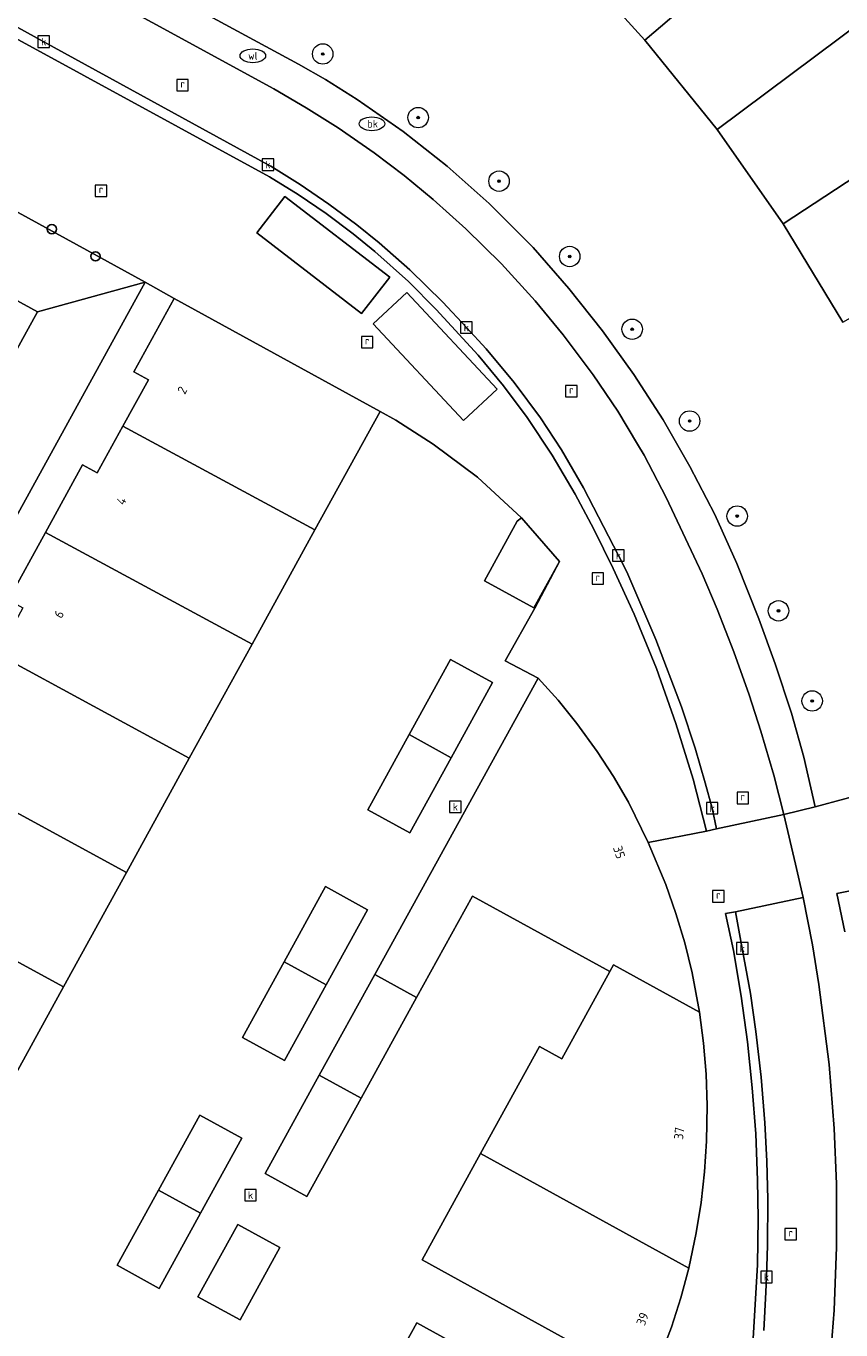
# Model space of a CAD drawing. Header units: millimetres. Extents: x 37131378 to 37737458, y 18584386 to 19114224.
# Tile 20 of 86: x 37392501 to 37424400, y 18912062 to 18963140. Entities that reach past the tile are written whole.
import ezdxf
from ezdxf.enums import TextEntityAlignment as Align

# ---------------------------------------------------------------- set-up
doc = ezdxf.new("R2010")
doc.units = ezdxf.units.MM
doc.header["$LTSCALE"] = 50
for name, color, linetype, lineweight in [('B2-WE-GR-BOOM-S', 252, 'Continuous', 25), ('B2-WE-IE-MEUBILAIR_WEGMEUBILAIR-S', 252, 'Continuous', 25), ('B2-WE-IE-TERREINAFSCHEIDING_KUNSTMATIG_MUUR-G', 252, 'IE-TERREINAFSCHEIDING-KUNSTMATIG-DICHT', 18), ('B2-WE-KL-WATER_BRANDLEIDING_PUT-S', 252, 'Continuous', 25), ('B2-WE-KL-WATER_PUT-S', 252, 'Continuous', 25), ('B2-WE-OG-BEBOUWING-GV', 252, 'Continuous', 13), ('B2-WE-OG-BEBOUWING-T18', 252, 'Continuous', 18), ('B2-WE-OG-TERREIN_ERF-GV', 252, 'Continuous', 18), ('B2-WE-RI-GWA_KOLK-S', 252, 'Continuous', 25), ('B2-WE-RI-GWA_RIOOLPUT-S', 252, 'Continuous', 25), ('B2-WE-VH-VERHARDING_OPEN-GV', 252, 'Continuous', 18)]:
    doc.layers.add(name, color=color, linetype=linetype, lineweight=lineweight)
doc.styles.add('NLCS-ISO', font='txt')
doc.styles.add('NLCS-ISO-ANNOTATIVE-T18', font='txt', dxfattribs={"height": 1.8})
doc.styles.add('NLCS-ISO-M200-T18', font='txt', dxfattribs={"height": 0.36})
doc.linetypes.add('IE-TERREINAFSCHEIDING-KUNSTMATIG-DICHT', pattern='A,8,-1,[82,NLCS.shx,S=0.75,R=90,X=0,Y=0],-1', length=10)

# ---------------------------------------------------------------- blocks, each defined once
blk = doc.blocks.new('SAL-VERWIJZING_SYMBOOL-SO')
at = {"color": 0, "linetype": 'ByBlock', "lineweight": -2}
blk.add_circle((0, 0), 0.9, dxfattribs=at)
at = {"color": 0, "linetype": 'ByBlock', "lineweight": -2, "style": 'NLCS-ISO-ANNOTATIVE-T18'}
blk.add_attdef('SYMBOOL', (2.5, -2.5), '', height=1.8, dxfattribs=at)
blk = doc.blocks.new('SRI-PUT_INSPECTIEPUT_RIOOLPUT-SO')
at = {"color": 0, "linetype": 'ByBlock', "lineweight": 18}
blk.add_lwpolyline([(-1.12, -1.12), (1.12, -1.12), (1.12, 1.12), (-1.12, 1.12)], close=True, dxfattribs=at)
at = {"color": 0, "linetype": 'ByBlock', "lineweight": 18, "style": 'NLCS-ISO'}
blk.add_text('r', height=1.5, dxfattribs=at).set_placement((0, 0.28), align=Align.MIDDLE_CENTER)
blk = doc.blocks.new('SRI-KOLK-SO')
at = {"color": 0, "linetype": 'ByBlock', "lineweight": 18}
blk.add_lwpolyline([(-1.125, -1.125), (1.125, -1.125), (1.125, 1.125), (-1.125, 1.125)], close=True, dxfattribs=at)
at = {"color": 0, "linetype": 'ByBlock', "lineweight": 18, "style": 'NLCS-ISO'}
blk.add_text('k', height=1.5, dxfattribs=at).set_placement((0, 0), align=Align.MIDDLE_CENTER)
blk = doc.blocks.new('SKL-WATER_BRANDKRAAN_BRANDPUT-SO')
at = {"color": 0, "linetype": 'ByBlock', "lineweight": 18}
blk.add_ellipse((0, 0), major_axis=(2.5, 0), ratio=0.54, dxfattribs=at)
at = {"color": 0, "linetype": 'ByBlock', "lineweight": 18, "style": 'NLCS-ISO'}
blk.add_text('bk', height=1.5, dxfattribs=at).set_placement((0.16, 0), align=Align.MIDDLE_CENTER)
blk = doc.blocks.new('SKL-WATER_WATERLEIDINGPUT-SO')
at = {"color": 0, "linetype": 'ByBlock', "lineweight": 18}
blk.add_ellipse((0, 0), major_axis=(2.5, 0), ratio=0.54, dxfattribs=at)
at = {"color": 0, "linetype": 'ByBlock', "lineweight": 18, "style": 'NLCS-ISO'}
blk.add_text('wl', height=1.5, dxfattribs=at).set_placement((0, 0), align=Align.MIDDLE_CENTER)
blk = doc.blocks.new('SGR-BOOM_01-SO')
at = {"linetype": 'ByBlock', "lineweight": 18}
h = blk.add_hatch(color=0, dxfattribs=at)
h.dxf.hatch_style = 1
edge = h.paths.add_edge_path()
edge.add_arc((0, 0), 0.25, 0, 360)
at = {"color": 0, "linetype": 'ByBlock', "lineweight": 18}
for radius in [2, 0.25]:
    blk.add_circle((0, 0), radius, dxfattribs=at)

msp = doc.modelspace()

# ---------------------------------------------------------------- linework, layer by layer
at = {"layer": 'B2-WE-IE-TERREINAFSCHEIDING_KUNSTMATIG_MUUR-G'}
msp.add_lwpolyline([(37406359.6937, 18948042.3389), (37406981.6937, 18947696.3389), (37408438.6937, 18946764.3389), (37410173.6937, 18945473.3389), (37411896.6937, 18943875.3389)], dxfattribs=at)
at = {"layer": 'B2-WE-OG-BEBOUWING-GV'}
for points in [[(37424965.6937, 18969624.3389), (37421486.6937, 18973446.3389), (37413701.6937, 18965928.3389), (37416729.6937, 18962592.3389)], [(37428202.6937, 18965570.3389), (37424965.6937, 18969624.3389), (37416729.6937, 18962592.3389), (37419549.6937, 18959085.3389)], [(37431174.6937, 18961327.3389), (37428202.6937, 18965570.3389), (37419549.6937, 18959085.3389), (37422135.6937, 18955394.3389)], [(37433882.6937, 18956891.3389), (37431174.6937, 18961327.3389), (37422135.6937, 18955394.3389), (37424472.6937, 18951536.3389)], [(37406359.6937, 18948042.3389), (37398297.6937, 18952468.3389), (37396717.6937, 18949596.3389), (37397286.6937, 18949283.3389), (37396285.6937, 18947464.3389), (37403809.6937, 18943404.3389)], [(37396285.6937, 18947464.3389), (37395278.6937, 18945633.3389), (37394709.6937, 18945946.3389), (37393257.6937, 18943305.3389), (37401347.6937, 18938926.3389), (37403809.6937, 18943404.3389)], [(37413377.6937, 18942167.3389), (37411896.6937, 18943875.3389), (37411729.6937, 18943749.3389), (37410444.6937, 18941413.3389), (37412381.6937, 18940349.3389)], [(37401347.6937, 18938926.3389), (37393257.6937, 18943305.3389), (37391806.6937, 18940668.3389), (37392375.6937, 18940355.3389), (37391375.6937, 18938538.3389), (37398890.6937, 18934457.3389)], [(37391375.6937, 18938538.3389), (37390373.6937, 18936715.3389), (37389804.6937, 18937027.3389), (37388347.6937, 18934378.3389), (37396429.6937, 18929979.3389), (37398890.6937, 18934457.3389)], [(37407501.6937, 18935381.3389), (37409146.6937, 18934476.3389), (37410765.6937, 18937419.3389), (37409120.6937, 18938324.3389)], [(37407789.6937, 18925085.3389), (37409978.6937, 18929057.3389), (37415353.6937, 18926105.3389), (37415497.6937, 18926367.3389), (37418868.6937, 18924515.3389), (37418572.6937, 18926051.3389), (37418283.6937, 18927222.3389), (37417938.6937, 18928378.3389), (37417539.6937, 18929516.3389), (37416857.6937, 18931162.3389), (37416081.6937, 18932730.3389), (37415495.6937, 18933739.3389), (37414861.6937, 18934719.3389), (37414061.6937, 18935820.3389), (37413326.6937, 18936726.3389), (37412544.6937, 18937590.3389), (37406150.6937, 18925987.3389)], [(37409146.6937, 18934476.3389), (37407501.6937, 18935381.3389), (37405881.6937, 18932437.3389), (37407526.6937, 18931532.3389)], [(37396429.6937, 18929979.3389), (37388347.6937, 18934378.3389), (37386891.6937, 18931732.3389), (37387460.6937, 18931419.3389), (37386455.6937, 18929592.3389), (37393967.6937, 18925501.3389)], [(37386455.6937, 18929592.3389), (37385452.6937, 18927770.3389), (37384883.6937, 18928083.3389), (37383426.6937, 18925434.3389), (37391506.6937, 18921023.3389), (37393967.6937, 18925501.3389)], [(37402606.6937, 18926485.3389), (37404251.6937, 18925580.3389), (37405870.6937, 18928523.3389), (37404225.6937, 18929428.3389)], [(37404251.6937, 18925580.3389), (37402606.6937, 18926485.3389), (37400977.6937, 18923523.3389), (37402622.6937, 18922618.3389)], [(37407789.6937, 18925085.3389), (37406150.6937, 18925987.3389), (37403979.6937, 18922046.3389), (37405617.6937, 18921144.3389)], [(37418868.6937, 18924515.3389), (37415497.6937, 18926367.3389), (37415353.6937, 18926105.3389), (37413469.6937, 18922677.3389), (37412593.6937, 18923159.3389), (37410290.6937, 18918967.3389), (37418444.6937, 18914486.3389), (37418738.6937, 18915860.3389), (37418929.6937, 18917051.3389), (37419063.6937, 18918250.3389), (37419139.6937, 18919454.3389), (37419161.6937, 18920850.3389), (37419119.6937, 18922077.3389), (37419020.6937, 18923300.3389)], [(37405617.6937, 18921144.3389), (37403979.6937, 18922046.3389), (37401855.6937, 18918192.3389), (37403493.6937, 18917290.3389)], [(37397683.6937, 18917536.3389), (37399328.6937, 18916631.3389), (37400947.6937, 18919574.3389), (37399302.6937, 18920479.3389)], [(37410290.6937, 18918967.3389), (37408003.6937, 18914804.3389), (37416858.6937, 18909925.3389), (37417339.6937, 18911043.3389), (37417762.6937, 18912172.3389), (37418131.6937, 18913321.3389), (37418444.6937, 18914486.3389)], [(37399328.6937, 18916631.3389), (37397683.6937, 18917536.3389), (37396063.6937, 18914592.3389), (37397708.6937, 18913687.3389)], [(37400788.6937, 18916193.3389), (37399229.6937, 18913364.3389), (37400876.6937, 18912457.3389), (37402435.6937, 18915286.3389)], [(37405229.6937, 18907677.3389), (37412648.6937, 18903582.3389), (37413671.6937, 18905385.3389), (37414236.6937, 18905065.3389), (37415825.6937, 18907865.3389), (37415847.6937, 18907904.3389), (37407799.6937, 18912340.3389)]]:
    msp.add_lwpolyline(points, close=True, dxfattribs=at)
at = {"layer": 'B2-WE-OG-TERREIN_ERF-GV'}
for points in [[(37393276.6937, 18967019.3389), (37403166.6937, 18961652.3389), (37404222.6937, 18961042.3389), (37405463.6937, 18960265.3389), (37407264.6937, 18959009.3389), (37408987.6937, 18957649.3389), (37410628.6937, 18956190.3389), (37412346.6937, 18954459.3389), (37413754.6937, 18952855.3389), (37415064.6937, 18951201.3389), (37416292.6937, 18949486.3389), (37417435.6937, 18947713.3389), (37418491.6937, 18945887.3389), (37419457.6937, 18944012.3389), (37420331.6937, 18942092.3389), (37421189.6937, 18939917.3389), (37421830.6937, 18938161.3389), (37422470.6937, 18936219.3389), (37422950.6937, 18934495.3389), (37423394.6937, 18932550.3389), (37425719.6937, 18933175.3389)], [(37424472.6937, 18951536.3389), (37422135.6937, 18955394.3389), (37419549.6937, 18959085.3389), (37416729.6937, 18962592.3389), (37413701.6937, 18965928.3389)], [(37391806.6937, 18940668.3389), (37393257.6937, 18943305.3389), (37394709.6937, 18945946.3389), (37395278.6937, 18945633.3389), (37396285.6937, 18947464.3389), (37397286.6937, 18949283.3389), (37396717.6937, 18949596.3389), (37398297.6937, 18952468.3389), (37397161.6937, 18953109.3389), (37372639.6937, 18908494.3389)], [(37416858.6937, 18909925.3389), (37408003.6937, 18914804.3389), (37410290.6937, 18918967.3389), (37412593.6937, 18923159.3389), (37413469.6937, 18922677.3389), (37415353.6937, 18926105.3389), (37409978.6937, 18929057.3389), (37407789.6937, 18925085.3389), (37405617.6937, 18921144.3389), (37403493.6937, 18917290.3389), (37401855.6937, 18918192.3389), (37403979.6937, 18922046.3389), (37406150.6937, 18925987.3389), (37412544.6937, 18937590.3389), (37411251.6937, 18938274.3389), (37412411.6937, 18940342.3389), (37413377.6937, 18942167.3389), (37412381.6937, 18940349.3389), (37410444.6937, 18941413.3389), (37411729.6937, 18943749.3389), (37411896.6937, 18943875.3389), (37410173.6937, 18945473.3389), (37408438.6937, 18946764.3389), (37406981.6937, 18947696.3389), (37406359.6937, 18948042.3389), (37403809.6937, 18943404.3389), (37401347.6937, 18938926.3389), (37398890.6937, 18934457.3389), (37396429.6937, 18929979.3389), (37393967.6937, 18925501.3389), (37391506.6937, 18921023.3389)], [(37426539.6937, 18929610.3389), (37424245.6937, 18929155.3389), (37424548.6937, 18927661.3389)], [(37405229.6937, 18907677.3389), (37407799.6937, 18912340.3389), (37415847.6937, 18907904.3389)]]:
    msp.add_lwpolyline(points, dxfattribs=at)
for points in [[(37405881.6937, 18932437.3389), (37407501.6937, 18935381.3389), (37409120.6937, 18938324.3389), (37410765.6937, 18937419.3389), (37409146.6937, 18934476.3389), (37407526.6937, 18931532.3389)], [(37400977.6937, 18923523.3389), (37402606.6937, 18926485.3389), (37404225.6937, 18929428.3389), (37405870.6937, 18928523.3389), (37404251.6937, 18925580.3389), (37402622.6937, 18922618.3389)], [(37397683.6937, 18917536.3389), (37399302.6937, 18920479.3389), (37400947.6937, 18919574.3389), (37399328.6937, 18916631.3389), (37397708.6937, 18913687.3389), (37396063.6937, 18914592.3389)], [(37400788.6937, 18916193.3389), (37402435.6937, 18915286.3389), (37400876.6937, 18912457.3389), (37399229.6937, 18913364.3389)]]:
    msp.add_lwpolyline(points, close=True, dxfattribs=at)
at = {"layer": 'B2-WE-VH-VERHARDING_OPEN-GV'}
for points in [[(37392676.6937, 18965886.3389), (37402195.6937, 18960679.3389), (37403469.6937, 18959941.3389), (37404714.6937, 18959153.3389), (37406125.6937, 18958174.3389), (37407298.6937, 18957284.3389), (37408435.6937, 18956348.3389), (37409715.6937, 18955202.3389), (37411111.6937, 18953822.3389), (37412434.6937, 18952371.3389), (37413528.6937, 18951047.3389), (37414703.6937, 18949473.3389), (37415662.6937, 18948048.3389), (37416440.6937, 18946761.3389), (37416697.6937, 18946331.3389), (37417553.6937, 18944678.3389), (37418968.6937, 18941677.3389), (37419555.6937, 18940302.3389), (37420210.6937, 18938631.3389), (37420811.6937, 18936941.3389), (37421270.6937, 18935518.3389), (37421771.6937, 18933795.3389), (37422168.6937, 18932257.3389), (37423394.6937, 18932550.3389), (37422950.6937, 18934495.3389), (37422470.6937, 18936219.3389), (37421830.6937, 18938161.3389), (37421189.6937, 18939917.3389), (37420331.6937, 18942092.3389), (37419457.6937, 18944012.3389), (37418491.6937, 18945887.3389), (37417435.6937, 18947713.3389), (37416292.6937, 18949486.3389), (37415064.6937, 18951201.3389), (37413754.6937, 18952855.3389), (37412346.6937, 18954459.3389), (37410628.6937, 18956190.3389), (37408987.6937, 18957649.3389), (37407264.6937, 18959009.3389), (37405463.6937, 18960265.3389), (37404222.6937, 18961042.3389), (37403166.6937, 18961652.3389), (37393276.6937, 18967019.3389)], [(37391410.6937, 18963503.3389), (37393190.6937, 18962527.3389), (37401972.6937, 18957710.3389), (37402081.6937, 18957650.3389), (37403235.6937, 18956932.3389), (37404358.6937, 18956166.3389), (37405447.6937, 18955354.3389), (37406328.6937, 18954642.3389), (37407518.6937, 18953594.3389), (37408812.6937, 18952326.3389), (37409735.6937, 18951328.3389), (37410506.6937, 18950495.3389), (37411611.6937, 18949176.3389), (37412636.6937, 18947793.3389), (37413464.6937, 18946535.3389), (37414328.6937, 18945047.3389), (37415687.6937, 18942397.3389), (37416015.6937, 18941758.3389), (37417152.6937, 18939114.3389), (37418158.6937, 18936465.3389), (37418690.6937, 18934850.3389), (37419091.6937, 18933491.3389), (37419358.6937, 18932500.3389), (37419524.6937, 18931687.3389), (37422168.6937, 18932257.3389), (37421771.6937, 18933795.3389), (37421270.6937, 18935518.3389), (37420811.6937, 18936941.3389), (37420210.6937, 18938631.3389), (37419555.6937, 18940302.3389), (37418968.6937, 18941677.3389), (37417553.6937, 18944678.3389), (37416697.6937, 18946331.3389), (37416440.6937, 18946761.3389), (37415662.6937, 18948048.3389), (37414703.6937, 18949473.3389), (37413528.6937, 18951047.3389), (37412434.6937, 18952371.3389), (37411111.6937, 18953822.3389), (37409715.6937, 18955202.3389), (37408435.6937, 18956348.3389), (37407298.6937, 18957284.3389), (37406125.6937, 18958174.3389), (37404714.6937, 18959153.3389), (37403469.6937, 18959941.3389), (37402195.6937, 18960679.3389), (37392676.6937, 18965886.3389)], [(37391189.6937, 18963145.3389), (37402026.6937, 18957235.3389), (37403150.6937, 18956537.3389), (37404241.6937, 18955791.3389), (37405300.6937, 18954999.3389), (37406154.6937, 18954303.3389), (37407468.6937, 18953127.3389), (37408560.6937, 18952038.3389), (37410193.6937, 18950242.3389), (37411185.6937, 18949049.3389), (37412116.6937, 18947807.3389), (37413101.6937, 18946332.3389), (37413999.6937, 18944803.3389), (37414729.6937, 18943433.3389), (37415481.6937, 18941893.3389), (37416304.6937, 18940100.3389), (37417178.6937, 18937970.3389), (37417943.6937, 18935821.3389), (37418611.6937, 18933640.3389), (37419139.6937, 18931604.3389), (37419524.6937, 18931687.3389), (37419358.6937, 18932500.3389), (37419091.6937, 18933491.3389), (37418690.6937, 18934850.3389), (37418158.6937, 18936465.3389), (37417152.6937, 18939114.3389), (37416015.6937, 18941758.3389), (37415687.6937, 18942397.3389), (37414328.6937, 18945047.3389), (37413464.6937, 18946535.3389), (37412636.6937, 18947793.3389), (37411611.6937, 18949176.3389), (37410506.6937, 18950495.3389), (37409735.6937, 18951328.3389), (37408812.6937, 18952326.3389), (37407518.6937, 18953594.3389), (37406328.6937, 18954642.3389), (37405447.6937, 18955354.3389), (37404358.6937, 18956166.3389), (37403235.6937, 18956932.3389), (37402081.6937, 18957650.3389), (37401972.6937, 18957710.3389), (37393190.6937, 18962527.3389), (37391410.6937, 18963503.3389)], [(37382231.6937, 18961289.3389), (37397161.6937, 18953109.3389), (37398297.6937, 18952468.3389), (37406359.6937, 18948042.3389), (37406981.6937, 18947696.3389), (37408438.6937, 18946764.3389), (37410173.6937, 18945473.3389), (37411896.6937, 18943875.3389), (37413377.6937, 18942167.3389), (37412411.6937, 18940342.3389), (37411251.6937, 18938274.3389), (37412544.6937, 18937590.3389), (37413326.6937, 18936726.3389), (37414061.6937, 18935820.3389), (37414861.6937, 18934719.3389), (37415495.6937, 18933739.3389), (37416081.6937, 18932730.3389), (37416857.6937, 18931162.3389), (37419139.6937, 18931604.3389), (37418611.6937, 18933640.3389), (37417943.6937, 18935821.3389), (37417178.6937, 18937970.3389), (37416304.6937, 18940100.3389), (37415481.6937, 18941893.3389), (37414729.6937, 18943433.3389), (37413999.6937, 18944803.3389), (37413101.6937, 18946332.3389), (37412116.6937, 18947807.3389), (37411185.6937, 18949049.3389), (37410193.6937, 18950242.3389), (37408560.6937, 18952038.3389), (37407468.6937, 18953127.3389), (37406154.6937, 18954303.3389), (37405300.6937, 18954999.3389), (37404241.6937, 18955791.3389), (37403150.6937, 18956537.3389), (37402026.6937, 18957235.3389), (37391189.6937, 18963145.3389)], [(37425719.6937, 18933175.3389), (37423394.6937, 18932550.3389), (37422168.6937, 18932257.3389), (37422622.6937, 18930306.3389), (37422924.6937, 18929008.3389), (37423284.6937, 18927150.3389), (37423541.6937, 18925593.3389), (37423937.6937, 18922463.3389), (37424139.6937, 18919947.3389), (37424228.6937, 18917790.3389), (37424232.6937, 18915309.3389), (37424134.6937, 18912831.3389), (37423933.6937, 18910358.3389), (37423625.6937, 18907817.3389), (37423230.6937, 18905395.3389), (37422802.6937, 18903290.3389), (37422219.6937, 18900906.3389), (37421473.6937, 18898292.3389), (37420838.6937, 18896499.3389), (37420172.6937, 18894945.3389), (37419573.6937, 18893733.3389), (37412108.6937, 18880151.3389), (37410306.6937, 18876877.3389), (37387204.6937, 18834866.3389)], [(37420962.6937, 18911722.3389), (37421129.6937, 18914612.3389), (37421159.6937, 18916422.3389), (37421140.6937, 18917931.3389), (37421064.6937, 18919740.3389), (37420931.6937, 18921546.3389), (37420741.6937, 18923346.3389), (37420493.6937, 18925140.3389), (37420189.6937, 18926925.3389), (37419884.6937, 18928379.3389), (37420274.6937, 18928446.3389), (37422924.6937, 18929008.3389), (37422622.6937, 18930306.3389), (37422168.6937, 18932257.3389), (37419524.6937, 18931687.3389), (37419139.6937, 18931604.3389), (37416857.6937, 18931162.3389), (37417539.6937, 18929516.3389), (37417938.6937, 18928378.3389), (37418283.6937, 18927222.3389), (37418572.6937, 18926051.3389), (37418868.6937, 18924515.3389), (37419020.6937, 18923300.3389), (37419119.6937, 18922077.3389), (37419161.6937, 18920850.3389), (37419139.6937, 18919454.3389), (37419063.6937, 18918250.3389), (37418929.6937, 18917051.3389), (37418738.6937, 18915860.3389), (37418444.6937, 18914486.3389), (37418131.6937, 18913321.3389), (37417762.6937, 18912172.3389), (37417339.6937, 18911043.3389)], [(37424548.6937, 18927661.3389), (37424245.6937, 18929155.3389), (37426539.6937, 18929610.3389)], [(37423933.6937, 18910358.3389), (37424134.6937, 18912831.3389), (37424232.6937, 18915309.3389), (37424228.6937, 18917790.3389), (37424139.6937, 18919947.3389), (37423937.6937, 18922463.3389), (37423541.6937, 18925593.3389), (37423284.6937, 18927150.3389), (37422924.6937, 18929008.3389), (37420274.6937, 18928446.3389), (37420537.6937, 18927008.3389), (37420861.6937, 18925239.3389), (37421074.6937, 18923754.3389), (37421277.6937, 18921966.3389), (37421422.6937, 18920172.3389), (37421500.6937, 18918674.3389), (37421538.6937, 18917175.3389), (37421530.6937, 18915375.3389), (37421487.6937, 18914133.3389), (37421466.6937, 18913535.3389), (37421377.6937, 18912042.3389)], [(37421377.6937, 18912042.3389), (37421466.6937, 18913535.3389), (37421487.6937, 18914133.3389), (37421530.6937, 18915375.3389), (37421538.6937, 18917175.3389), (37421500.6937, 18918674.3389), (37421422.6937, 18920172.3389), (37421277.6937, 18921966.3389), (37421074.6937, 18923754.3389), (37420861.6937, 18925239.3389), (37420537.6937, 18927008.3389), (37420274.6937, 18928446.3389), (37419884.6937, 18928379.3389), (37420189.6937, 18926925.3389), (37420493.6937, 18925140.3389), (37420741.6937, 18923346.3389), (37420931.6937, 18921546.3389), (37421064.6937, 18919740.3389), (37421140.6937, 18917931.3389), (37421159.6937, 18916422.3389), (37421129.6937, 18914612.3389), (37420962.6937, 18911722.3389)]]:
    msp.add_lwpolyline(points, dxfattribs=at)
for points in [[(37324256.6937, 18850688.3389), (37323663.6937, 18849596.3389), (37323204.6937, 18849861.3389), (37355267.6937, 18908183.3389), (37356258.6937, 18909969.3389), (37382485.6937, 18957694.3389), (37392951.6937, 18951942.3389), (37397161.6937, 18953109.3389), (37382231.6937, 18961289.3389), (37357733.6937, 18916691.3389), (37354999.6937, 18911713.3389), (37353100.6937, 18908288.3389), (37350354.6937, 18903287.3389), (37320936.6937, 18849778.3389), (37319901.6937, 18849191.3389), (37335811.6937, 18840456.3389), (37335610.6937, 18841168.3389), (37335819.6937, 18841548.3389), (37333738.6937, 18844212.3389), (37333256.6937, 18844470.3389), (37333765.6937, 18845449.3389)], [(37392951.6937, 18951942.3389), (37382485.6937, 18957694.3389), (37356258.6937, 18909969.3389), (37366724.6937, 18904217.3389)], [(37401528.6937, 18955042.3389), (37402625.6937, 18956469.3389), (37406734.6937, 18953309.3389), (37405637.6937, 18951882.3389)], [(37401528.6937, 18955042.3389), (37405637.6937, 18951882.3389), (37406734.6937, 18953309.3389), (37402625.6937, 18956469.3389)], [(37397161.6937, 18953109.3389), (37392951.6937, 18951942.3389), (37366724.6937, 18904217.3389), (37365721.6937, 18902393.3389), (37333738.6937, 18844212.3389), (37335819.6937, 18841548.3389), (37365255.6937, 18895087.3389), (37368007.6937, 18900094.3389), (37369897.6937, 18903535.3389), (37372639.6937, 18908494.3389)], [(37406093.6937, 18951475.3389), (37407410.6937, 18952703.3389), (37410939.6937, 18948918.3389), (37409623.6937, 18947691.3389)], [(37406093.6937, 18951475.3389), (37409623.6937, 18947691.3389), (37410939.6937, 18948918.3389), (37407410.6937, 18952703.3389)]]:
    msp.add_lwpolyline(points, close=True, dxfattribs=at)

# ---------------------------------------------------------------- block references
at = {"layer": 'B2-WE-GR-BOOM-S', "xscale": 200, "yscale": 200, "zscale": 200}
for p in [(37404113.6937, 18962046.3389), (37407848.6937, 18959554.3389), (37411015.6937, 18957065.3389), (37413781.6937, 18954114.3389), (37416229.6937, 18951263.3389), (37418477.6937, 18947668.3389), (37420337.6937, 18943944.3389), (37421954.6937, 18940231.3389), (37423274.6937, 18936700.3389)]:
    msp.add_blockref('SGR-BOOM_01-SO', p, dxfattribs=at)
at = {"layer": 'B2-WE-IE-MEUBILAIR_WEGMEUBILAIR-S', "xscale": 200, "yscale": 200, "zscale": 200}
for p in [(37393507.6937, 18955186.3389), (37395216.6937, 18954120.3389)]:
    msp.add_blockref('SAL-VERWIJZING_SYMBOOL-SO', p, dxfattribs=at)
at = {"layer": 'B2-WE-KL-WATER_BRANDLEIDING_PUT-S', "xscale": 200, "yscale": 200, "zscale": 200}
msp.add_blockref('SKL-WATER_BRANDKRAAN_BRANDPUT-SO', (37406038.6937, 18959312.3389), dxfattribs=at)
at = {"layer": 'B2-WE-KL-WATER_PUT-S', "xscale": 200, "yscale": 200, "zscale": 200}
msp.add_blockref('SKL-WATER_WATERLEIDINGPUT-SO', (37401377.6937, 18961975.3389), dxfattribs=at)
at = {"layer": 'B2-WE-RI-GWA_KOLK-S', "xscale": 200, "yscale": 200, "zscale": 200}
for p in [(37393190.6937, 18962527.3389), (37401972.6937, 18957710.3389), (37409735.6937, 18951328.3389), (37415687.6937, 18942397.3389), (37409306.6937, 18932551.3389), (37419358.6937, 18932500.3389), (37420537.6937, 18927008.3389), (37401288.6937, 18917344.3389), (37421487.6937, 18914133.3389)]:
    msp.add_blockref('SRI-KOLK-SO', p, dxfattribs=at)
at = {"layer": 'B2-WE-RI-GWA_RIOOLPUT-S', "xscale": 200, "yscale": 200, "zscale": 200}
for p in [(37398627.6937, 18960825.3389), (37395432.6937, 18956687.3389), (37405853.6937, 18950758.3389), (37413844.6937, 18948834.3389), (37414881.6937, 18941498.3389), (37420557.6937, 18932901.3389), (37419600.6937, 18929048.3389), (37422433.6937, 18915815.3389)]:
    msp.add_blockref('SRI-PUT_INSPECTIEPUT_RIOOLPUT-SO', p, dxfattribs=at)

# ---------------------------------------------------------------- texts
at = {"layer": 'B2-WE-OG-BEBOUWING-T18', "style": 'NLCS-ISO-M200-T18'}
for s, rotation, p in [('2', 61.19999985, (37398613.6937, 18948874.3389)), ('4', 61.19999985, (37396229.6937, 18944538.3389)), ('6', 61.19999985, (37393789.6937, 18940099.3389)), ('35', 287.8, (37415719.6937, 18930775.3389)), ('37', 84.10000017, (37418064.6937, 18919761.3389)), ('39', 70.19999988, (37416631.6937, 18912491.3389))]:
    msp.add_text(s, height=360, rotation=rotation, dxfattribs=at).set_placement(p, align=Align.MIDDLE)

doc.saveas('drawing.dxf')
